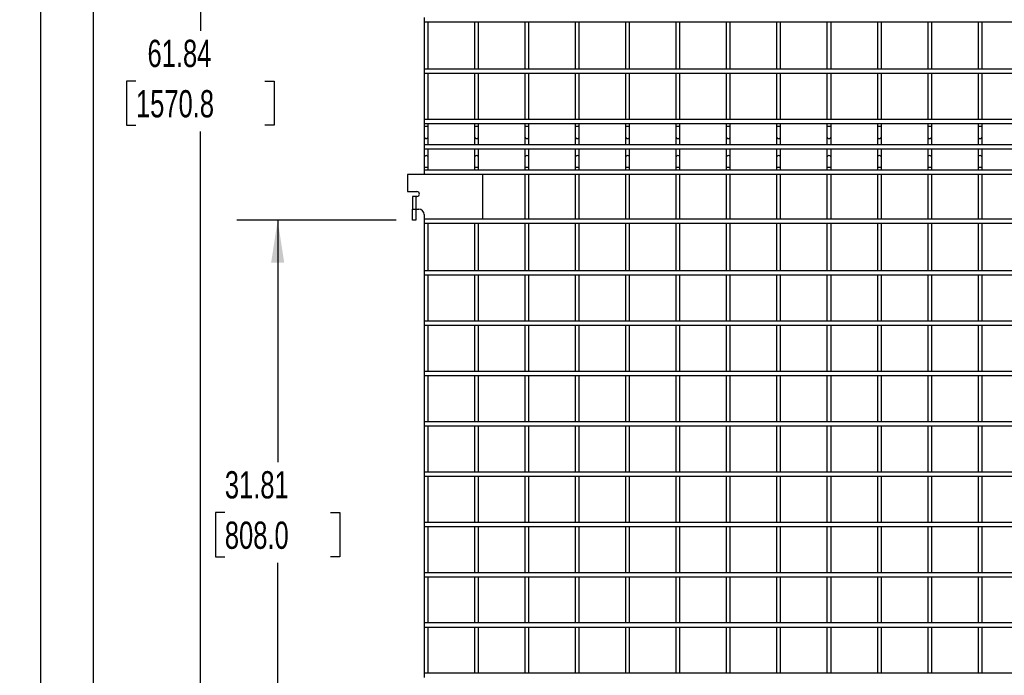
# Model space of a CAD drawing. Header units: inches. Extents: x 0.2 to 10.8, y 0.2 to 8.2.
# Tile 2 of 36: x 0.2 to 3.2, y 2.3 to 4.3. Entities that reach past the tile are written whole.
import ezdxf

# ---------------------------------------------------------------- set-up
doc = ezdxf.new("R2010")
doc.units = ezdxf.units.IN
doc.header["$MEASUREMENT"] = 0
doc.layers.add('DIMENSIONS', color=140, linetype='Continuous', lineweight=25)
doc.layers.add('TEXT', color=140, linetype='Continuous', lineweight=25)
doc.styles.add('SLDTEXTSTYLE0', font='TXT', dxfattribs={"width": 0.7})
doc.dimstyles.new('SLDDIMSTYLE0', dxfattribs={"dimtxt": 0.084961, "dimasz": 0.13, "dimexe": 0, "dimexo": 0.0625, "dimgap": 0.02124, "dimtad": 0, "dimtih": 1, "dimtoh": 1, "dimlfac": 13, "dimrnd": 1e-09, "dimzin": 12, "dimdsep": 46, "dimtxsty": 'SLDTEXTSTYLE0', "dimsah": 1, "dimcen": 0.09, "dimadec": 0, "dimazin": 3, "dimtfac": 1, "dimtofl": 0, "dimtmove": 0, "dimatfit": 3, "dimfxl": 0, "dimfrac": 2, "dimtolj": 1, "dimtzin": 12, "dimarcsym": 0})

# ---------------------------------------------------------------- blocks, each defined once
blk = doc.blocks.new('_D_3')
at = {"layer": 'DIMENSIONS'}
for p, q in [((1.3366, 3.6793), (0.8498, 3.6793)), ((0.9748, 3.6793), (0.9748, 2.9391)), ((0.8133, 2.785), (0.7847, 2.785)), ((0.7847, 2.785), (0.7847, 2.65)), ((1.1364, 2.785), (1.1649, 2.785)), ((1.1649, 2.785), (1.1649, 2.65)), ((0.7847, 2.65), (0.8133, 2.65)), ((1.1649, 2.65), (1.1364, 2.65)), ((0.9748, 1.2322), (0.9748, 2.631)), ((1.3725, 1.2322), (0.8498, 1.2322))]:
    blk.add_line(p, q, dxfattribs=at)
for points in [[(0.9748, 3.6793), (0.9548, 3.5493), (0.9948, 3.5493)], [(0.9748, 1.2322), (0.9948, 1.3622), (0.9548, 1.3622)]]:
    blk.add_solid(points, dxfattribs=at)
at = {"layer": 'DIMENSIONS', "char_height": 0.08333, "attachment_point": 1, "style": 'SLDTEXTSTYLE0'}
for s, insert in [('31.81', (0.8133, 2.9115)), ('808.0', (0.8133, 2.7574))]:
    blk.add_mtext(s, dxfattribs=dict(at, insert=insert))
blk = doc.blocks.new('_D_4')
at = {"layer": 'DIMENSIONS'}
for p, q in [((1.3366, 5.9894), (0.6136, 5.9894)), ((0.7386, 5.9894), (0.7386, 4.2585)), ((0.5417, 4.1044), (0.5132, 4.1044)), ((0.5132, 4.1044), (0.5132, 3.9694)), ((0.9355, 4.1044), (0.9641, 4.1044)), ((0.9641, 4.1044), (0.9641, 3.9694)), ((0.5132, 3.9694), (0.5417, 3.9694)), ((0.7386, 1.2322), (0.7386, 3.9504)), ((0.9641, 3.9694), (0.9355, 3.9694)), ((1.3725, 1.2322), (0.6136, 1.2322))]:
    blk.add_line(p, q, dxfattribs=at)
for points in [[(0.7386, 5.9894), (0.7186, 5.8594), (0.7586, 5.8594)], [(0.7386, 1.2322), (0.7586, 1.3622), (0.7186, 1.3622)]]:
    blk.add_solid(points, dxfattribs=at)
at = {"layer": 'DIMENSIONS', "char_height": 0.08333, "attachment_point": 1, "style": 'SLDTEXTSTYLE0'}
for s, insert in [('61.84', (0.577, 4.2308)), ('1570.8', (0.5417, 4.0768))]:
    blk.add_mtext(s, dxfattribs=dict(at, insert=insert))
blk = doc.blocks.new('_D_5')
at = {"layer": 'DIMENSIONS'}
for p, q in [((1.3725, 6.2995), (0.2869, 6.2995)), ((0.4119, 6.2995), (0.4119, 4.9621)), ((0.215, 4.808), (0.1865, 4.808)), ((0.1865, 4.808), (0.1865, 4.673)), ((0.6088, 4.808), (0.6374, 4.808)), ((0.6374, 4.808), (0.6374, 4.673)), ((0.1865, 4.673), (0.215, 4.673)), ((0.6374, 4.673), (0.6088, 4.673)), ((0.4119, 1.2322), (0.4119, 4.654)), ((1.3725, 1.2322), (0.2869, 1.2322))]:
    blk.add_line(p, q, dxfattribs=at)
for points in [[(0.4119, 6.2995), (0.3919, 6.1695), (0.4319, 6.1695)], [(0.4119, 1.2322), (0.4319, 1.3622), (0.3919, 1.3622)]]:
    blk.add_solid(points, dxfattribs=at)
at = {"layer": 'DIMENSIONS', "char_height": 0.08333, "attachment_point": 1, "style": 'SLDTEXTSTYLE0'}
for s, insert in [('65.88', (0.2503, 4.9345)), ('1673.2', (0.215, 4.7804))]:
    blk.add_mtext(s, dxfattribs=dict(at, insert=insert))

msp = doc.modelspace()

# ---------------------------------------------------------------- linework, layer by layer
for p, q in [((1.4225, 4.29838), (1.4225, 4.28607)), ((1.4225, 4.28607), (5.87712, 4.28607)), ((1.4225, 4.28607), (1.4225, 4.14068)), ((1.43481, 4.14068), (1.43481, 4.28607)), ((1.57635, 4.28607), (1.57635, 4.14068)), ((1.58865, 4.14068), (1.58865, 4.28607)), ((1.73019, 4.28607), (1.73019, 4.14068)), ((1.7425, 4.14068), (1.7425, 4.28607)), ((1.88404, 4.28607), (1.88404, 4.14068)), ((1.89635, 4.14068), (1.89635, 4.28607)), ((2.03788, 4.28607), (2.03788, 4.14068)), ((2.05019, 4.14068), (2.05019, 4.28607)), ((2.19173, 4.28607), (2.19173, 4.14068)), ((2.20404, 4.14068), (2.20404, 4.28607)), ((2.34558, 4.28607), (2.34558, 4.14068)), ((2.35788, 4.14068), (2.35788, 4.28607)), ((2.49942, 4.28607), (2.49942, 4.14068)), ((2.51173, 4.14068), (2.51173, 4.28607)), ((2.65327, 4.28607), (2.65327, 4.14068)), ((2.66558, 4.14068), (2.66558, 4.28607)), ((2.80712, 4.28607), (2.80712, 4.14068)), ((2.81942, 4.14068), (2.81942, 4.28607)), ((2.96096, 4.28607), (2.96096, 4.14068)), ((2.97327, 4.14068), (2.97327, 4.28607)), ((3.11481, 4.28607), (3.11481, 4.14068)), ((3.12712, 4.14068), (3.12712, 4.28607)), ((5.87712, 4.14068), (1.4225, 4.14068)), ((1.4225, 4.14068), (1.4225, 4.12838)), ((1.4225, 4.12838), (5.87712, 4.12838)), ((1.4225, 4.12838), (1.4225, 3.98684)), ((1.43481, 3.98684), (1.43481, 4.12838)), ((1.57635, 4.12838), (1.57635, 3.98684)), ((1.58865, 3.98684), (1.58865, 4.12838)), ((1.73019, 4.12838), (1.73019, 3.98684)), ((1.7425, 3.98684), (1.7425, 4.12838)), ((1.88404, 4.12838), (1.88404, 3.98684)), ((1.89635, 3.98684), (1.89635, 4.12838)), ((2.03788, 4.12838), (2.03788, 3.98684)), ((2.05019, 3.98684), (2.05019, 4.12838)), ((2.19173, 4.12838), (2.19173, 3.98684)), ((2.20404, 3.98684), (2.20404, 4.12838)), ((2.34558, 4.12838), (2.34558, 3.98684)), ((2.35788, 3.98684), (2.35788, 4.12838)), ((2.49942, 4.12838), (2.49942, 3.98684)), ((2.51173, 3.98684), (2.51173, 4.12838)), ((2.65327, 4.12838), (2.65327, 3.98684)), ((2.66558, 3.98684), (2.66558, 4.12838)), ((2.80712, 4.12838), (2.80712, 3.98684)), ((2.81942, 3.98684), (2.81942, 4.12838)), ((2.96096, 4.12838), (2.96096, 3.98684)), ((2.97327, 3.98684), (2.97327, 4.12838)), ((3.11481, 4.12838), (3.11481, 3.98684)), ((3.12712, 3.98684), (3.12712, 4.12838)), ((5.87712, 3.98684), (1.4225, 3.98684)), ((1.4225, 3.98684), (1.4225, 3.97453)), ((1.4225, 3.97453), (5.87712, 3.97453)), ((1.4225, 3.97453), (1.4225, 3.96533)), ((1.43481, 3.96533), (1.43481, 3.97453)), ((1.57635, 3.97453), (1.57635, 3.96533)), ((1.58865, 3.96533), (1.58865, 3.97453)), ((1.73019, 3.97453), (1.73019, 3.96533)), ((1.7425, 3.96533), (1.7425, 3.97453)), ((1.88404, 3.97453), (1.88404, 3.96533)), ((1.89635, 3.96533), (1.89635, 3.97453)), ((2.03788, 3.97453), (2.03788, 3.96533)), ((2.05019, 3.96533), (2.05019, 3.97453)), ((2.19173, 3.97453), (2.19173, 3.96533)), ((2.20404, 3.96533), (2.20404, 3.97453)), ((2.34558, 3.97453), (2.34558, 3.96533)), ((2.35788, 3.96533), (2.35788, 3.97453)), ((2.49942, 3.97453), (2.49942, 3.96533)), ((2.51173, 3.96533), (2.51173, 3.97453)), ((2.65327, 3.97453), (2.65327, 3.96533)), ((2.66558, 3.96533), (2.66558, 3.97453)), ((2.80712, 3.97453), (2.80712, 3.96533)), ((2.81942, 3.96533), (2.81942, 3.97453)), ((2.96096, 3.97453), (2.96096, 3.96533)), ((2.97327, 3.96533), (2.97327, 3.97453)), ((3.11481, 3.97453), (3.11481, 3.96533)), ((3.12712, 3.96533), (3.12712, 3.97453)), ((1.4225, 3.96533), (1.4225, 3.93495)), ((1.42865, 3.96533), (1.4225, 3.96533)), ((1.43481, 3.96533), (1.42865, 3.96533)), ((1.43481, 3.93495), (1.43481, 3.96533)), ((1.57635, 3.96533), (1.57635, 3.93495)), ((1.5825, 3.96533), (1.57635, 3.96533)), ((1.58865, 3.96533), (1.5825, 3.96533)), ((1.58865, 3.93495), (1.58865, 3.96533)), ((1.73019, 3.96533), (1.73019, 3.93495)), ((1.73635, 3.96533), (1.73019, 3.96533)), ((1.7425, 3.96533), (1.73635, 3.96533)), ((1.7425, 3.93495), (1.7425, 3.96533)), ((1.88404, 3.96533), (1.88404, 3.93495)), ((1.89019, 3.96533), (1.88404, 3.96533)), ((1.89635, 3.96533), (1.89019, 3.96533)), ((1.89635, 3.93495), (1.89635, 3.96533)), ((2.03788, 3.96533), (2.03788, 3.93495)), ((2.04404, 3.96533), (2.03788, 3.96533)), ((2.05019, 3.96533), (2.04404, 3.96533)), ((2.05019, 3.93495), (2.05019, 3.96533)), ((2.19173, 3.96533), (2.19173, 3.93495)), ((2.19788, 3.96533), (2.19173, 3.96533)), ((2.20404, 3.96533), (2.19788, 3.96533)), ((2.20404, 3.93495), (2.20404, 3.96533)), ((2.34558, 3.96533), (2.34558, 3.93495)), ((2.35173, 3.96533), (2.34558, 3.96533)), ((2.35788, 3.96533), (2.35173, 3.96533)), ((2.35788, 3.93495), (2.35788, 3.96533)), ((2.49942, 3.96533), (2.49942, 3.93495)), ((2.50558, 3.96533), (2.49942, 3.96533)), ((2.51173, 3.96533), (2.50558, 3.96533)), ((2.51173, 3.93495), (2.51173, 3.96533)), ((2.65327, 3.96533), (2.65327, 3.93495)), ((2.65942, 3.96533), (2.65327, 3.96533)), ((2.66558, 3.96533), (2.65942, 3.96533)), ((2.66558, 3.93495), (2.66558, 3.96533)), ((2.80712, 3.96533), (2.80712, 3.93495)), ((2.81327, 3.96533), (2.80712, 3.96533)), ((2.81942, 3.96533), (2.81327, 3.96533)), ((2.81942, 3.93495), (2.81942, 3.96533)), ((2.96096, 3.96533), (2.96096, 3.93495)), ((2.96712, 3.96533), (2.96096, 3.96533)), ((2.97327, 3.96533), (2.96712, 3.96533)), ((2.97327, 3.93495), (2.97327, 3.96533)), ((3.11481, 3.96533), (3.11481, 3.93495)), ((3.12096, 3.96533), (3.11481, 3.96533)), ((3.12712, 3.96533), (3.12096, 3.96533)), ((3.12712, 3.93495), (3.12712, 3.96533)), ((1.4225, 3.93495), (1.4225, 3.90936)), ((1.43481, 3.90936), (1.43481, 3.93495)), ((1.57635, 3.93495), (1.57635, 3.90936)), ((1.58865, 3.90936), (1.58865, 3.93495)), ((1.73019, 3.93495), (1.73019, 3.90936)), ((1.7425, 3.90936), (1.7425, 3.93495)), ((1.88404, 3.93495), (1.88404, 3.90936)), ((1.89635, 3.90936), (1.89635, 3.93495)), ((2.03788, 3.93495), (2.03788, 3.90936)), ((2.05019, 3.90936), (2.05019, 3.93495)), ((2.19173, 3.93495), (2.19173, 3.90936)), ((2.20404, 3.90936), (2.20404, 3.93495)), ((2.34558, 3.93495), (2.34558, 3.90936)), ((2.35788, 3.90936), (2.35788, 3.93495)), ((2.49942, 3.93495), (2.49942, 3.90936)), ((2.51173, 3.90936), (2.51173, 3.93495)), ((2.65327, 3.93495), (2.65327, 3.90936)), ((2.66558, 3.90936), (2.66558, 3.93495)), ((2.80712, 3.93495), (2.80712, 3.90936)), ((2.81942, 3.90936), (2.81942, 3.93495)), ((2.96096, 3.93495), (2.96096, 3.90936)), ((2.97327, 3.90936), (2.97327, 3.93495)), ((3.11481, 3.93495), (3.11481, 3.90936)), ((3.12712, 3.90936), (3.12712, 3.93495)), ((5.87712, 3.90936), (1.4225, 3.90936)), ((1.4225, 3.90936), (1.4225, 3.89705)), ((1.4225, 3.89705), (5.87712, 3.89705)), ((1.4225, 3.89705), (1.4225, 3.87056)), ((1.43481, 3.87056), (1.43481, 3.89705)), ((1.57635, 3.89705), (1.57635, 3.87056)), ((1.58865, 3.87056), (1.58865, 3.89705)), ((1.73019, 3.89705), (1.73019, 3.87056)), ((1.7425, 3.87056), (1.7425, 3.89705)), ((1.88404, 3.89705), (1.88404, 3.87056)), ((1.89635, 3.87056), (1.89635, 3.89705)), ((2.03788, 3.89705), (2.03788, 3.87056)), ((2.05019, 3.87056), (2.05019, 3.89705)), ((2.19173, 3.89705), (2.19173, 3.87056)), ((2.20404, 3.87056), (2.20404, 3.89705)), ((2.34558, 3.89705), (2.34558, 3.87056)), ((2.35788, 3.87056), (2.35788, 3.89705)), ((2.49942, 3.89705), (2.49942, 3.87056)), ((2.51173, 3.87056), (2.51173, 3.89705)), ((2.65327, 3.89705), (2.65327, 3.87056)), ((2.66558, 3.87056), (2.66558, 3.89705)), ((2.80712, 3.89705), (2.80712, 3.87056)), ((2.81942, 3.87056), (2.81942, 3.89705)), ((2.96096, 3.89705), (2.96096, 3.87056)), ((2.97327, 3.87056), (2.97327, 3.89705)), ((3.11481, 3.89705), (3.11481, 3.87056)), ((3.12712, 3.87056), (3.12712, 3.89705)), ((1.4225, 3.87056), (1.4225, 3.84018)), ((1.43481, 3.84018), (1.43481, 3.87056)), ((1.57635, 3.87056), (1.57635, 3.84018)), ((1.58865, 3.84018), (1.58865, 3.87056)), ((1.73019, 3.87056), (1.73019, 3.84018)), ((1.7425, 3.84018), (1.7425, 3.87056)), ((1.88404, 3.87056), (1.88404, 3.84018)), ((1.89635, 3.84018), (1.89635, 3.87056)), ((2.03788, 3.87056), (2.03788, 3.84018)), ((2.05019, 3.84018), (2.05019, 3.87056)), ((2.19173, 3.87056), (2.19173, 3.84018)), ((2.20404, 3.84018), (2.20404, 3.87056)), ((2.34558, 3.87056), (2.34558, 3.84018)), ((2.35788, 3.84018), (2.35788, 3.87056)), ((2.49942, 3.87056), (2.49942, 3.84018)), ((2.51173, 3.84018), (2.51173, 3.87056)), ((2.65327, 3.87056), (2.65327, 3.84018)), ((2.66558, 3.84018), (2.66558, 3.87056)), ((2.80712, 3.87056), (2.80712, 3.84018)), ((2.81942, 3.84018), (2.81942, 3.87056)), ((2.96096, 3.87056), (2.96096, 3.84018)), ((2.97327, 3.84018), (2.97327, 3.87056)), ((3.11481, 3.87056), (3.11481, 3.84018)), ((3.12712, 3.84018), (3.12712, 3.87056)), ((1.4225, 3.84018), (1.4225, 3.83188)), ((1.43481, 3.84018), (1.4225, 3.84018)), ((5.87712, 3.83188), (1.4225, 3.83188)), ((1.4225, 3.83188), (1.4225, 3.81958)), ((1.43481, 3.83188), (1.43481, 3.84018)), ((1.57635, 3.84018), (1.57635, 3.83188)), ((1.58865, 3.84018), (1.57635, 3.84018)), ((1.58865, 3.83188), (1.58865, 3.84018)), ((1.73019, 3.84018), (1.73019, 3.83188)), ((1.7425, 3.84018), (1.73019, 3.84018)), ((1.7425, 3.83188), (1.7425, 3.84018)), ((1.88404, 3.84018), (1.88404, 3.83188)), ((1.89635, 3.84018), (1.88404, 3.84018)), ((1.89635, 3.83188), (1.89635, 3.84018)), ((2.03788, 3.84018), (2.03788, 3.83188)), ((2.05019, 3.84018), (2.03788, 3.84018)), ((2.05019, 3.83188), (2.05019, 3.84018)), ((2.19173, 3.84018), (2.19173, 3.83188)), ((2.20404, 3.84018), (2.19173, 3.84018)), ((2.20404, 3.83188), (2.20404, 3.84018)), ((2.34558, 3.84018), (2.34558, 3.83188)), ((2.35788, 3.84018), (2.34558, 3.84018)), ((2.35788, 3.83188), (2.35788, 3.84018)), ((2.49942, 3.84018), (2.49942, 3.83188)), ((2.51173, 3.84018), (2.49942, 3.84018)), ((2.51173, 3.83188), (2.51173, 3.84018)), ((2.65327, 3.84018), (2.65327, 3.83188)), ((2.66558, 3.84018), (2.65327, 3.84018)), ((2.66558, 3.83188), (2.66558, 3.84018)), ((2.80712, 3.84018), (2.80712, 3.83188)), ((2.81942, 3.84018), (2.80712, 3.84018)), ((2.81942, 3.83188), (2.81942, 3.84018)), ((2.96096, 3.84018), (2.96096, 3.83188)), ((2.97327, 3.84018), (2.96096, 3.84018)), ((2.97327, 3.83188), (2.97327, 3.84018)), ((3.11481, 3.84018), (3.11481, 3.83188)), ((3.12712, 3.84018), (3.11481, 3.84018)), ((3.12712, 3.83188), (3.12712, 3.84018)), ((1.37104, 3.81872), (1.37104, 3.76679)), ((1.60181, 3.81872), (1.37104, 3.81872)), ((1.4225, 3.81958), (5.87712, 3.81958)), ((1.4225, 3.81958), (1.4225, 3.81872)), ((1.43481, 3.81872), (1.43481, 3.81958)), ((1.57635, 3.81958), (1.57635, 3.81872)), ((1.58865, 3.81872), (1.58865, 3.81958)), ((1.60181, 3.68295), (1.60181, 3.81872)), ((1.73019, 3.81958), (1.73019, 3.68188)), ((1.7425, 3.68188), (1.7425, 3.81958)), ((1.88404, 3.81958), (1.88404, 3.68188)), ((1.89635, 3.68188), (1.89635, 3.81958)), ((2.03788, 3.81958), (2.03788, 3.68188)), ((2.05019, 3.68188), (2.05019, 3.81958)), ((2.19173, 3.81958), (2.19173, 3.68188)), ((2.20404, 3.68188), (2.20404, 3.81958)), ((2.34558, 3.81958), (2.34558, 3.68188)), ((2.35788, 3.68188), (2.35788, 3.81958)), ((2.49942, 3.81958), (2.49942, 3.68188)), ((2.51173, 3.68188), (2.51173, 3.81958)), ((2.65327, 3.81958), (2.65327, 3.68188)), ((2.66558, 3.68188), (2.66558, 3.81958)), ((2.80712, 3.81958), (2.80712, 3.68188)), ((2.81942, 3.68188), (2.81942, 3.81958)), ((2.96096, 3.81958), (2.96096, 3.68188)), ((2.97327, 3.68188), (2.97327, 3.81958)), ((3.11481, 3.81958), (3.11481, 3.68188)), ((3.12712, 3.68188), (3.12712, 3.81958)), ((1.37104, 3.76679), (1.40019, 3.76679)), ((1.38658, 3.75141), (1.38658, 3.71295)), ((1.39688, 3.75141), (1.38658, 3.75141)), ((1.39688, 3.75141), (1.39688, 3.71295)), ((1.40019, 3.75141), (1.39688, 3.75141)), ((1.38658, 3.71295), (1.39688, 3.71295)), ((1.38658, 3.67926), (1.38658, 3.71295)), ((1.39688, 3.71295), (1.40573, 3.71295)), ((1.39688, 3.71295), (1.39688, 3.67926)), ((1.39688, 3.67926), (1.38658, 3.67926)), ((1.4225, 3.69618), (1.4225, 3.68295)), ((1.4225, 3.68295), (1.4225, 3.68188)), ((1.4225, 3.68295), (1.60181, 3.68295)), ((5.87712, 3.68188), (1.4225, 3.68188)), ((1.4225, 3.68188), (1.4225, 3.66958)), ((1.43481, 3.68188), (1.43481, 3.68295)), ((1.57635, 3.68295), (1.57635, 3.68188)), ((1.58865, 3.68188), (1.58865, 3.68295)), ((1.4225, 3.66958), (5.87712, 3.66958)), ((1.4225, 3.66958), (1.4225, 3.52419)), ((1.43481, 3.52419), (1.43481, 3.66958)), ((1.57635, 3.66958), (1.57635, 3.52419)), ((1.58865, 3.52419), (1.58865, 3.66958)), ((1.73019, 3.66958), (1.73019, 3.52419)), ((1.7425, 3.52419), (1.7425, 3.66958)), ((1.88404, 3.66958), (1.88404, 3.52419)), ((1.89635, 3.52419), (1.89635, 3.66958)), ((2.03788, 3.66958), (2.03788, 3.52419)), ((2.05019, 3.52419), (2.05019, 3.66958)), ((2.19173, 3.66958), (2.19173, 3.52419)), ((2.20404, 3.52419), (2.20404, 3.66958)), ((2.34558, 3.66958), (2.34558, 3.52419)), ((2.35788, 3.52419), (2.35788, 3.66958)), ((2.49942, 3.66958), (2.49942, 3.52419)), ((2.51173, 3.52419), (2.51173, 3.66958)), ((2.65327, 3.66958), (2.65327, 3.52419)), ((2.66558, 3.52419), (2.66558, 3.66958)), ((2.80712, 3.66958), (2.80712, 3.52419)), ((2.81942, 3.52419), (2.81942, 3.66958)), ((2.96096, 3.66958), (2.96096, 3.52419)), ((2.97327, 3.52419), (2.97327, 3.66958)), ((3.11481, 3.66958), (3.11481, 3.52419)), ((3.12712, 3.52419), (3.12712, 3.66958)), ((5.87712, 3.52419), (1.4225, 3.52419)), ((1.4225, 3.52419), (1.4225, 3.51188)), ((1.4225, 3.51188), (5.87712, 3.51188)), ((1.4225, 3.51188), (1.4225, 3.37034)), ((1.43481, 3.37034), (1.43481, 3.51188)), ((1.57635, 3.51188), (1.57635, 3.37034)), ((1.58865, 3.37034), (1.58865, 3.51188)), ((1.73019, 3.51188), (1.73019, 3.37034)), ((1.7425, 3.37034), (1.7425, 3.51188)), ((1.88404, 3.51188), (1.88404, 3.37034)), ((1.89635, 3.37034), (1.89635, 3.51188)), ((2.03788, 3.51188), (2.03788, 3.37034)), ((2.05019, 3.37034), (2.05019, 3.51188)), ((2.19173, 3.51188), (2.19173, 3.37034)), ((2.20404, 3.37034), (2.20404, 3.51188)), ((2.34558, 3.51188), (2.34558, 3.37034)), ((2.35788, 3.37034), (2.35788, 3.51188)), ((2.49942, 3.51188), (2.49942, 3.37034)), ((2.51173, 3.37034), (2.51173, 3.51188)), ((2.65327, 3.51188), (2.65327, 3.37034)), ((2.66558, 3.37034), (2.66558, 3.51188)), ((2.80712, 3.51188), (2.80712, 3.37034)), ((2.81942, 3.37034), (2.81942, 3.51188)), ((2.96096, 3.51188), (2.96096, 3.37034)), ((2.97327, 3.37034), (2.97327, 3.51188)), ((3.11481, 3.51188), (3.11481, 3.37034)), ((3.12712, 3.37034), (3.12712, 3.51188)), ((5.87712, 3.37034), (1.4225, 3.37034)), ((1.4225, 3.37034), (1.4225, 3.35804)), ((1.4225, 3.35804), (5.87712, 3.35804)), ((1.4225, 3.35804), (1.4225, 3.2165)), ((1.43481, 3.2165), (1.43481, 3.35804)), ((1.57635, 3.35804), (1.57635, 3.2165)), ((1.58865, 3.2165), (1.58865, 3.35804)), ((1.73019, 3.35804), (1.73019, 3.2165)), ((1.7425, 3.2165), (1.7425, 3.35804)), ((1.88404, 3.35804), (1.88404, 3.2165)), ((1.89635, 3.2165), (1.89635, 3.35804)), ((2.03788, 3.35804), (2.03788, 3.2165)), ((2.05019, 3.2165), (2.05019, 3.35804)), ((2.19173, 3.35804), (2.19173, 3.2165)), ((2.20404, 3.2165), (2.20404, 3.35804)), ((2.34558, 3.35804), (2.34558, 3.2165)), ((2.35788, 3.2165), (2.35788, 3.35804)), ((2.49942, 3.35804), (2.49942, 3.2165)), ((2.51173, 3.2165), (2.51173, 3.35804)), ((2.65327, 3.35804), (2.65327, 3.2165)), ((2.66558, 3.2165), (2.66558, 3.35804)), ((2.80712, 3.35804), (2.80712, 3.2165)), ((2.81942, 3.2165), (2.81942, 3.35804)), ((2.96096, 3.35804), (2.96096, 3.2165)), ((2.97327, 3.2165), (2.97327, 3.35804)), ((3.11481, 3.35804), (3.11481, 3.2165)), ((3.12712, 3.2165), (3.12712, 3.35804)), ((5.87712, 3.2165), (1.4225, 3.2165)), ((1.4225, 3.2165), (1.4225, 3.20419)), ((1.4225, 3.20419), (5.87712, 3.20419)), ((1.4225, 3.20419), (1.4225, 3.06265)), ((1.43481, 3.06265), (1.43481, 3.20419)), ((1.57635, 3.20419), (1.57635, 3.06265)), ((1.58865, 3.06265), (1.58865, 3.20419)), ((1.73019, 3.20419), (1.73019, 3.06265)), ((1.7425, 3.06265), (1.7425, 3.20419)), ((1.88404, 3.20419), (1.88404, 3.06265)), ((1.89635, 3.06265), (1.89635, 3.20419)), ((2.03788, 3.20419), (2.03788, 3.06265)), ((2.05019, 3.06265), (2.05019, 3.20419)), ((2.19173, 3.20419), (2.19173, 3.06265)), ((2.20404, 3.06265), (2.20404, 3.20419)), ((2.34558, 3.20419), (2.34558, 3.06265)), ((2.35788, 3.06265), (2.35788, 3.20419)), ((2.49942, 3.20419), (2.49942, 3.06265)), ((2.51173, 3.06265), (2.51173, 3.20419)), ((2.65327, 3.20419), (2.65327, 3.06265)), ((2.66558, 3.06265), (2.66558, 3.20419)), ((2.80712, 3.20419), (2.80712, 3.06265)), ((2.81942, 3.06265), (2.81942, 3.20419)), ((2.96096, 3.20419), (2.96096, 3.06265)), ((2.97327, 3.06265), (2.97327, 3.20419)), ((3.11481, 3.20419), (3.11481, 3.06265)), ((3.12712, 3.06265), (3.12712, 3.20419)), ((5.87712, 3.06265), (1.4225, 3.06265)), ((1.4225, 3.06265), (1.4225, 3.05034)), ((1.4225, 3.05034), (5.87712, 3.05034)), ((1.4225, 3.05034), (1.4225, 2.90881)), ((1.43481, 2.90881), (1.43481, 3.05034)), ((1.57635, 3.05034), (1.57635, 2.90881)), ((1.58865, 2.90881), (1.58865, 3.05034)), ((1.73019, 3.05034), (1.73019, 2.90881)), ((1.7425, 2.90881), (1.7425, 3.05034)), ((1.88404, 3.05034), (1.88404, 2.90881)), ((1.89635, 2.90881), (1.89635, 3.05034)), ((2.03788, 3.05034), (2.03788, 2.90881)), ((2.05019, 2.90881), (2.05019, 3.05034)), ((2.19173, 3.05034), (2.19173, 2.90881)), ((2.20404, 2.90881), (2.20404, 3.05034)), ((2.34558, 3.05034), (2.34558, 2.90881)), ((2.35788, 2.90881), (2.35788, 3.05034)), ((2.49942, 3.05034), (2.49942, 2.90881)), ((2.51173, 2.90881), (2.51173, 3.05034)), ((2.65327, 3.05034), (2.65327, 2.90881)), ((2.66558, 2.90881), (2.66558, 3.05034)), ((2.80712, 3.05034), (2.80712, 2.90881)), ((2.81942, 2.90881), (2.81942, 3.05034)), ((2.96096, 3.05034), (2.96096, 2.90881)), ((2.97327, 2.90881), (2.97327, 3.05034)), ((3.11481, 3.05034), (3.11481, 2.90881)), ((3.12712, 2.90881), (3.12712, 3.05034)), ((5.87712, 2.90881), (1.4225, 2.90881)), ((1.4225, 2.90881), (1.4225, 2.8965)), ((1.4225, 2.8965), (5.87712, 2.8965)), ((1.4225, 2.8965), (1.4225, 2.75496)), ((1.43481, 2.75496), (1.43481, 2.8965)), ((1.57635, 2.8965), (1.57635, 2.75496)), ((1.58865, 2.75496), (1.58865, 2.8965)), ((1.73019, 2.8965), (1.73019, 2.75496)), ((1.7425, 2.75496), (1.7425, 2.8965)), ((1.88404, 2.8965), (1.88404, 2.75496)), ((1.89635, 2.75496), (1.89635, 2.8965)), ((2.03788, 2.8965), (2.03788, 2.75496)), ((2.05019, 2.75496), (2.05019, 2.8965)), ((2.19173, 2.8965), (2.19173, 2.75496)), ((2.20404, 2.75496), (2.20404, 2.8965)), ((2.34558, 2.8965), (2.34558, 2.75496)), ((2.35788, 2.75496), (2.35788, 2.8965)), ((2.49942, 2.8965), (2.49942, 2.75496)), ((2.51173, 2.75496), (2.51173, 2.8965)), ((2.65327, 2.8965), (2.65327, 2.75496)), ((2.66558, 2.75496), (2.66558, 2.8965)), ((2.80712, 2.8965), (2.80712, 2.75496)), ((2.81942, 2.75496), (2.81942, 2.8965)), ((2.96096, 2.8965), (2.96096, 2.75496)), ((2.97327, 2.75496), (2.97327, 2.8965)), ((3.11481, 2.8965), (3.11481, 2.75496)), ((3.12712, 2.75496), (3.12712, 2.8965)), ((5.87712, 2.75496), (1.4225, 2.75496)), ((1.4225, 2.75496), (1.4225, 2.74265)), ((1.4225, 2.74265), (5.87712, 2.74265)), ((1.4225, 2.74265), (1.4225, 2.60111)), ((1.43481, 2.60111), (1.43481, 2.74265)), ((1.57635, 2.74265), (1.57635, 2.60111)), ((1.58865, 2.60111), (1.58865, 2.74265)), ((1.73019, 2.74265), (1.73019, 2.60111)), ((1.7425, 2.60111), (1.7425, 2.74265)), ((1.88404, 2.74265), (1.88404, 2.60111)), ((1.89635, 2.60111), (1.89635, 2.74265)), ((2.03788, 2.74265), (2.03788, 2.60111)), ((2.05019, 2.60111), (2.05019, 2.74265)), ((2.19173, 2.74265), (2.19173, 2.60111)), ((2.20404, 2.60111), (2.20404, 2.74265)), ((2.34558, 2.74265), (2.34558, 2.60111)), ((2.35788, 2.60111), (2.35788, 2.74265)), ((2.49942, 2.74265), (2.49942, 2.60111)), ((2.51173, 2.60111), (2.51173, 2.74265)), ((2.65327, 2.74265), (2.65327, 2.60111)), ((2.66558, 2.60111), (2.66558, 2.74265)), ((2.80712, 2.74265), (2.80712, 2.60111)), ((2.81942, 2.60111), (2.81942, 2.74265)), ((2.96096, 2.74265), (2.96096, 2.60111)), ((2.97327, 2.60111), (2.97327, 2.74265)), ((3.11481, 2.74265), (3.11481, 2.60111)), ((3.12712, 2.60111), (3.12712, 2.74265)), ((5.87712, 2.60111), (1.4225, 2.60111)), ((1.4225, 2.60111), (1.4225, 2.58881)), ((1.4225, 2.58881), (5.87712, 2.58881)), ((1.4225, 2.58881), (1.4225, 2.44727)), ((1.43481, 2.44727), (1.43481, 2.58881)), ((1.57635, 2.58881), (1.57635, 2.44727)), ((1.58865, 2.44727), (1.58865, 2.58881)), ((1.73019, 2.58881), (1.73019, 2.44727)), ((1.7425, 2.44727), (1.7425, 2.58881)), ((1.88404, 2.58881), (1.88404, 2.44727)), ((1.89635, 2.44727), (1.89635, 2.58881)), ((2.03788, 2.58881), (2.03788, 2.44727)), ((2.05019, 2.44727), (2.05019, 2.58881)), ((2.19173, 2.58881), (2.19173, 2.44727)), ((2.20404, 2.44727), (2.20404, 2.58881)), ((2.34558, 2.58881), (2.34558, 2.44727)), ((2.35788, 2.44727), (2.35788, 2.58881)), ((2.49942, 2.58881), (2.49942, 2.44727)), ((2.51173, 2.44727), (2.51173, 2.58881)), ((2.65327, 2.58881), (2.65327, 2.44727)), ((2.66558, 2.44727), (2.66558, 2.58881)), ((2.80712, 2.58881), (2.80712, 2.44727)), ((2.81942, 2.44727), (2.81942, 2.58881)), ((2.96096, 2.58881), (2.96096, 2.44727)), ((2.97327, 2.44727), (2.97327, 2.58881)), ((3.11481, 2.58881), (3.11481, 2.44727)), ((3.12712, 2.44727), (3.12712, 2.58881)), ((5.87712, 2.44727), (1.4225, 2.44727)), ((1.4225, 2.44727), (1.4225, 2.43496)), ((1.4225, 2.43496), (5.87712, 2.43496)), ((1.4225, 2.43496), (1.4225, 2.29342)), ((1.43481, 2.29342), (1.43481, 2.43496)), ((1.57635, 2.43496), (1.57635, 2.29342)), ((1.58865, 2.29342), (1.58865, 2.43496)), ((1.73019, 2.43496), (1.73019, 2.29342)), ((1.7425, 2.29342), (1.7425, 2.43496)), ((1.88404, 2.43496), (1.88404, 2.29342)), ((1.89635, 2.29342), (1.89635, 2.43496)), ((2.03788, 2.43496), (2.03788, 2.29342)), ((2.05019, 2.29342), (2.05019, 2.43496)), ((2.19173, 2.43496), (2.19173, 2.29342)), ((2.20404, 2.29342), (2.20404, 2.43496)), ((2.34558, 2.43496), (2.34558, 2.29342)), ((2.35788, 2.29342), (2.35788, 2.43496)), ((2.49942, 2.43496), (2.49942, 2.29342)), ((2.51173, 2.29342), (2.51173, 2.43496)), ((2.65327, 2.43496), (2.65327, 2.29342)), ((2.66558, 2.29342), (2.66558, 2.43496)), ((2.80712, 2.43496), (2.80712, 2.29342)), ((2.81942, 2.29342), (2.81942, 2.43496)), ((2.96096, 2.43496), (2.96096, 2.29342)), ((2.97327, 2.29342), (2.97327, 2.43496)), ((3.11481, 2.43496), (3.11481, 2.29342)), ((3.12712, 2.29342), (3.12712, 2.43496)), ((5.87712, 2.29342), (1.4225, 2.29342)), ((1.4225, 2.29342), (1.4225, 2.28111))]:
    msp.add_line(p, q)
for centre, radius, start, end in [((1.42865, 3.93495), 0.00615, 180, 0), ((1.5825, 3.93495), 0.00615, 180, 0), ((1.73635, 3.93495), 0.00615, 180, 0), ((1.89019, 3.93495), 0.00615, 180, 0), ((2.04404, 3.93495), 0.00615, 180, 0), ((2.19788, 3.93495), 0.00615, 180, 0), ((2.35173, 3.93495), 0.00615, 180, 0), ((2.50558, 3.93495), 0.00615, 180, 0), ((2.65942, 3.93495), 0.00615, 180, 0), ((2.81327, 3.93495), 0.00615, 180, 0), ((2.96712, 3.93495), 0.00615, 180, 0), ((3.12096, 3.93495), 0.00615, 180, 0), ((1.42865, 3.87056), 0.00615, 90, 180), ((1.42865, 3.87056), 0.00615, 0, 90), ((1.5825, 3.87056), 0.00615, 90, 180), ((1.5825, 3.87056), 0.00615, 0, 90), ((1.73635, 3.87056), 0.00615, 90, 180), ((1.73635, 3.87056), 0.00615, 0, 90), ((1.89019, 3.87056), 0.00615, 90, 180), ((1.89019, 3.87056), 0.00615, 0, 90), ((2.04404, 3.87056), 0.00615, 90, 180), ((2.04404, 3.87056), 0.00615, 0, 90), ((2.19788, 3.87056), 0.00615, 90, 180), ((2.19788, 3.87056), 0.00615, 0, 90), ((2.35173, 3.87056), 0.00615, 90, 180), ((2.35173, 3.87056), 0.00615, 0, 90), ((2.50558, 3.87056), 0.00615, 90, 180), ((2.50558, 3.87056), 0.00615, 0, 90), ((2.65942, 3.87056), 0.00615, 90, 180), ((2.65942, 3.87056), 0.00615, 0, 90), ((2.81327, 3.87056), 0.00615, 90, 180), ((2.81327, 3.87056), 0.00615, 0, 90), ((2.96712, 3.87056), 0.00615, 90, 180), ((2.96712, 3.87056), 0.00615, 0, 90), ((3.12096, 3.87056), 0.00615, 90, 180), ((3.12096, 3.87056), 0.00615, 0, 90), ((1.40019, 3.7591), 0.00769, 270, 90), ((1.40573, 3.69618), 0.01677, 0, 90)]:
    msp.add_arc(centre, radius, start, end)
at = {"layer": 'TEXT'}
msp.add_line((0.25, 8.25), (0.25, 0.25), dxfattribs=at)

# ---------------------------------------------------------------- dimensions: what is measured, and where the dimension line sits
at = {"layer": 'DIMENSIONS'}
for base, p2, picture, middle in [((0.41191, 6.29949), (1.4225, 6.29949), '_D_5', (0.41191, 4.80803)), ((0.73861, 5.98935), (1.38658, 5.98935), '_D_4', (0.73861, 4.10441)), ((0.97483, 3.67926), (1.38658, 3.67926), '_D_3', (0.97483, 2.78502))]:
    dim = msp.add_linear_dim(base=base, p1=(1.4225, 1.23218), p2=p2, angle=90, dimstyle='SLDDIMSTYLE0', dxfattribs=at)
    dim.commit()
    dim.dimension.update_dxf_attribs({"geometry": picture, "text_midpoint": middle, "dimtype": 160})

doc.saveas('drawing.dxf')
